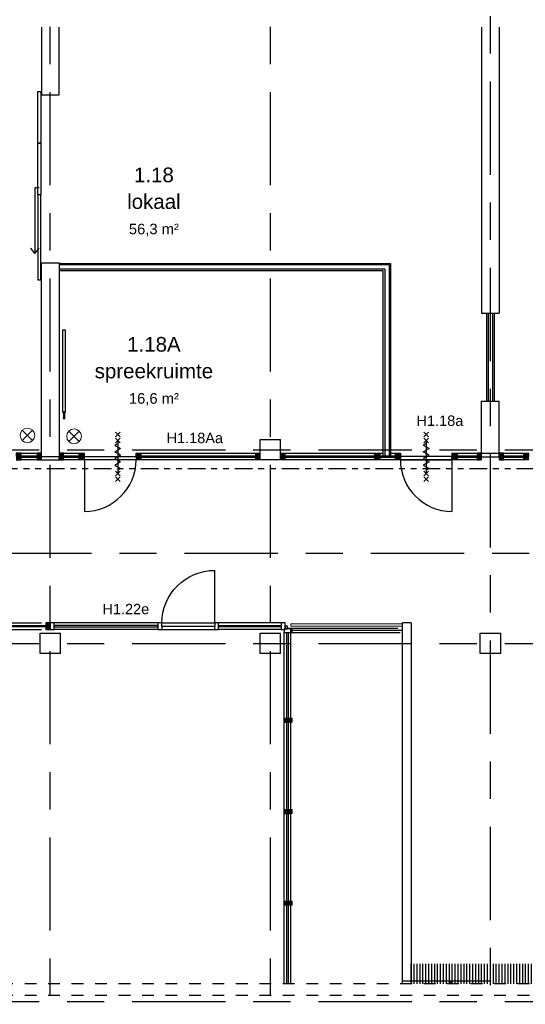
# Model space of a CAD drawing. Header units: millimetres. Extents: x -5940 to 121280, y -35718 to 26615.
# Tile 32 of 52: x 48228 to 56844, y -50 to 16727. Entities that reach past the tile are written whole.
import ezdxf

# ---------------------------------------------------------------- set-up
doc = ezdxf.new("R2010")
doc.units = ezdxf.units.MM
doc.header["$LTSCALE"] = 100
for name, pattern in [('Center', [31.75, 6.35, -4.7625, 15.875, -4.7625]), ('dash-dash-dash', [8, 3, -1, 1, -1, 1, -1]), ('Hidden', [4, 2, -2])]:
    doc.linetypes.add(name, pattern=pattern)
for name, color, linetype in [('AL18----_BRANDSCHEIDING', 1, 'Continuous'), ('AL22----_BINNENWAND', 2, 'Continuous'), ('AL24----_TRAPPEN', 1, 'Continuous'), ('AL28----_CONSTRUCTIES', 4, 'Continuous'), ('AL32----_BINNENKOZIJN', 1, 'Continuous'), ('AL32----_BINNENKOZIJN_MERKCODE', 1, 'Continuous'), ('AL5600--_VERWARMINGSELEMENT', 2, 'Continuous'), ('BL$7----_DOORSNEDE', 8, 'Continuous'), ('BL$7----_STRAMIEN', 8, 'Continuous'), ('BL$8----_NVO RUIMTE', 253, 'Hidden'), ('BL$8----_RUIMTEBENAMING', 2, 'Continuous'), ('BL$8----_RUIMTENUMMER', 2, 'Continuous')]:
    doc.layers.add(name, color=color, linetype=linetype)
doc.layers.add('AL34----_BALUSTRADES EN LEUNINGEN', color=1, linetype='Continuous', lineweight=9)
doc.layers.add('AL56----_WARMTEDISTRIBUTIE ZAKLEIDING', color=1, linetype='Continuous', lineweight=9)
doc.styles.add('Arial_2', font='arial.ttf', dxfattribs={"height": 245.883234})
doc.styles.add('Arial_3', font='arial.ttf', dxfattribs={"height": 177.035928})
pattern_1 = [(270, (54900, -4000), (50, 3e-15), [])]

# ---------------------------------------------------------------- blocks, each defined once
blk = doc.blocks.new('System Panel - 31_CWP_glas_2-8920345-_--_101 1e verdieping')
at = {"color": 0, "linetype": 'ByBlock', "lineweight": -2}
for p, q in [((-135, 69), (135, 69)), ((-135, 45), (-135, 69)), ((135, 45), (-135, 45)), ((135, 45), (135, 69))]:
    blk.add_line(p, q, dxfattribs=at)
blk = doc.blocks.new('Rectangular Mullion - 32-88x114-8337186-_--_101 1e verdieping')
at = {"linetype": 'ByBlock', "lineweight": -2}
blk.add_hatch(color=0, dxfattribs=at).paths.add_polyline_path([(-44, -114), (-44, 0), (44, 0), (44, -114), (-9, -114)], flags=0)
at = {"color": 0, "linetype": 'ByBlock', "lineweight": -2}
for p, q in [((-44, 0), (44, 0)), ((-44, -114), (-44, 0)), ((44, 0), (44, -57)), ((44, -114), (-44, -114)), ((44, -111), (44, -114))]:
    blk.add_line(p, q, dxfattribs=at)
blk = doc.blocks.new('Rectangular Mullion - 32-88x114-8920341-_--_101 1e verdieping')
at = {"color": 0, "linetype": 'ByBlock', "lineweight": -2}
for p, q in [((51410, 41003), (51680, 41003)), ((51680, 40889), (51410, 40889))]:
    blk.add_line(p, q, dxfattribs=at)
blk = doc.blocks.new('Rectangular Mullion - 32-67x114-V61-_--_101 1e verdieping')
at = {"linetype": 'ByBlock', "lineweight": -2}
blk.add_hatch(color=0, dxfattribs=at).paths.add_polyline_path([(0, 0), (-67, 0), (-67, -114), (0, -114)], flags=0)
at = {"color": 0, "linetype": 'ByBlock', "lineweight": -2}
for p, q in [((0, 0), (-67, 0)), ((-67, 0), (-67, -114)), ((-67, -114), (0, -114)), ((0, 0), (0, -114))]:
    blk.add_line(p, q, dxfattribs=at)
blk = doc.blocks.new('System Panel - 31_CWP_glas_2-V63-_--_101 1e verdieping')
at = {"color": 0, "linetype": 'ByBlock', "lineweight": -2}
for p, q in [((-135, -45), (135, -45)), ((-135, -69), (-135, -45)), ((135, -69), (-135, -69)), ((135, -69), (135, -45))]:
    blk.add_line(p, q, dxfattribs=at)
blk = doc.blocks.new('System Panel - 31_CWP_glas_2-8920595-_--_101 1e verdieping')
at = {"color": 0, "linetype": 'ByBlock', "lineweight": -2}
for p, q in [((-976, -45), (976, -45)), ((-976, -69), (-976, -45)), ((976, -69), (-976, -69)), ((976, -69), (976, -45))]:
    blk.add_line(p, q, dxfattribs=at)
blk = doc.blocks.new('Rectangular Mullion - 32-67x114-V64-_--_101 1e verdieping')
at = {"linetype": 'ByBlock', "lineweight": -2}
blk.add_hatch(color=0, dxfattribs=at).paths.add_polyline_path([(-67, 114), (0, 114), (0, 0), (-67, 0)], flags=0)
at = {"color": 0, "linetype": 'ByBlock', "lineweight": -2}
for p, q in [((0, 114), (-67, 114)), ((-67, 114), (-67, 0)), ((-67, 0), (0, 0)), ((0, 114), (0, 0))]:
    blk.add_line(p, q, dxfattribs=at)
blk = doc.blocks.new('Rectangular Mullion - 32-88x114-V65-_--_101 1e verdieping')
at = {"linetype": 'ByBlock', "lineweight": -2}
blk.add_hatch(color=0, dxfattribs=at).paths.add_polyline_path([(-44, 114), (44, 114), (44, 0), (-44, 0), (-44, 111)], flags=0)
at = {"color": 0, "linetype": 'ByBlock', "lineweight": -2}
for p, q in [((44, 114), (-44, 114)), ((-44, 114), (-44, 0)), ((-44, 0), (44, 0)), ((44, 114), (44, 111)), ((44, 57), (44, 0))]:
    blk.add_line(p, q, dxfattribs=at)
blk = doc.blocks.new('Rectangular Mullion - 32-88x114-V66-_--_101 1e verdieping')
at = {"linetype": 'ByBlock', "lineweight": -2}
blk.add_hatch(color=0, dxfattribs=at).paths.add_polyline_path([(-44, 114), (44, 114), (44, 0), (-44, 0), (-44, 111)], flags=0)
at = {"color": 0, "linetype": 'ByBlock', "lineweight": -2}
for p, q in [((44, 114), (-44, 114)), ((-44, 114), (-44, 111)), ((-44, 57), (-44, 0)), ((-44, 0), (44, 0)), ((44, 114), (44, 0))]:
    blk.add_line(p, q, dxfattribs=at)
blk = doc.blocks.new('Rectangular Mullion - 32-88x114-8920590-_--_101 1e verdieping')
at = {"color": 0, "linetype": 'ByBlock', "lineweight": -2}
for p, q in [((37153, 41003), (37423, 41003)), ((37423, 40889), (37153, 40889))]:
    blk.add_line(p, q, dxfattribs=at)
blk = doc.blocks.new('Rectangular Mullion - 32-88x114-8920591-_--_101 1e verdieping')
at = {"color": 0, "linetype": 'ByBlock', "lineweight": -2}
for p, q in [((53454, 41003), (55405, 41003)), ((55405, 40889), (53454, 40889))]:
    blk.add_line(p, q, dxfattribs=at)
blk = doc.blocks.new('31_DO_deur_0 - deur-8368485-_--_101 1e verdieping')
at = {"color": 0, "linetype": 'ByBlock', "lineweight": -2}
for p, q in [((-440, -57), (440, -57)), ((-440, -111), (-440, -57)), ((440, -111), (-440, -111)), ((440, -57), (440, -111))]:
    blk.add_line(p, q, dxfattribs=at)
blk = doc.blocks.new('BU deur rechts - BU deur rechts-8342080-_--_101 1e verdieping')
at = {"color": 0, "linetype": 'ByBlock', "lineweight": -2}
blk.add_line((440, 27), (440, 907), dxfattribs=at)
blk.add_arc((440, 27), 880, 90, 180, dxfattribs=at)
blk = doc.blocks.new('Rectangular Mullion - 32-67x114-V67-_--_101 1e verdieping')
at = {"linetype": 'ByBlock', "lineweight": -2}
blk.add_hatch(color=0, dxfattribs=at).paths.add_polyline_path([(0, 114), (-67, 114), (-67, 0), (0, 0)], flags=0)
at = {"color": 0, "linetype": 'ByBlock', "lineweight": -2}
for p, q in [((0, 114), (-67, 114)), ((-67, 114), (-67, 0)), ((-67, 0), (0, 0)), ((0, 114), (0, 0))]:
    blk.add_line(p, q, dxfattribs=at)
blk = doc.blocks.new('System Panel - 31_CWP_glas_2-9192061-_--_101 1e verdieping')
at = {"color": 0, "linetype": 'ByBlock', "lineweight": -2}
for p, q in [((-171.5, -45), (171.5, -45)), ((-171.5, -69), (-171.5, -45)), ((171.5, -69), (-171.5, -69)), ((171.5, -69), (171.5, -45))]:
    blk.add_line(p, q, dxfattribs=at)
blk = doc.blocks.new('Rectangular Mullion - 32-88x114-9192057-_--_101 1e verdieping')
at = {"color": 0, "linetype": 'ByBlock', "lineweight": -2}
for p, q in [((67128, 41003), (67471, 41003)), ((67471, 40889), (67128, 40889))]:
    blk.add_line(p, q, dxfattribs=at)
blk = doc.blocks.new('System Panel - 31_CWP_glas_2-9191740-_--_101 1e verdieping')
at = {"color": 0, "linetype": 'ByBlock', "lineweight": -2}
for p, q in [((-171.5, 69), (171.5, 69)), ((-171.5, 45), (-171.5, 69)), ((171.5, 45), (-171.5, 45)), ((171.5, 45), (171.5, 69))]:
    blk.add_line(p, q, dxfattribs=at)
blk = doc.blocks.new('System Panel - 31_CWP_glas_2-8359914-_--_101 1e verdieping')
at = {"color": 0, "linetype": 'ByBlock', "lineweight": -2}
for p, q in [((-131, 69), (131, 69)), ((-131, 45), (-131, 69)), ((131, 45), (-131, 45)), ((131, 45), (131, 69))]:
    blk.add_line(p, q, dxfattribs=at)
blk = doc.blocks.new('Rectangular Mullion - 32-67x114-V69-_--_101 1e verdieping')
at = {"linetype": 'ByBlock', "lineweight": -2}
blk.add_hatch(color=0, dxfattribs=at).paths.add_polyline_path([(0, -114), (-67, -114), (-67, 0), (0, 0)], flags=0)
at = {"color": 0, "linetype": 'ByBlock', "lineweight": -2}
for p, q in [((0, 0), (-67, 0)), ((-67, 0), (-67, -114)), ((-67, -114), (0, -114)), ((0, 0), (0, -114))]:
    blk.add_line(p, q, dxfattribs=at)
blk = doc.blocks.new('Rectangular Mullion - 32-88x114-V70-_--_101 1e verdieping')
at = {"linetype": 'ByBlock', "lineweight": -2}
blk.add_hatch(color=0, dxfattribs=at).paths.add_polyline_path([(44, -114), (-44, -114), (-44, 0), (44, 0), (44, -111)], flags=0)
at = {"color": 0, "linetype": 'ByBlock', "lineweight": -2}
for p, q in [((44, 0), (-44, 0)), ((-44, 0), (-44, -114)), ((-44, -114), (44, -114)), ((44, 0), (44, -57)), ((44, -111), (44, -114))]:
    blk.add_line(p, q, dxfattribs=at)
blk = doc.blocks.new('Rectangular Mullion - 32-88x114-V71-_--_101 1e verdieping')
at = {"linetype": 'ByBlock', "lineweight": -2}
blk.add_hatch(color=0, dxfattribs=at).paths.add_polyline_path([(44, -114), (-44, -114), (-44, 0), (44, 0), (44, -111)], flags=0)
at = {"color": 0, "linetype": 'ByBlock', "lineweight": -2}
for p, q in [((44, 0), (-44, 0)), ((-44, 0), (-44, -57)), ((-44, -111), (-44, -114)), ((-44, -114), (44, -114)), ((44, 0), (44, -114))]:
    blk.add_line(p, q, dxfattribs=at)
blk = doc.blocks.new('Rectangular Mullion - 32-88x114-9191736-_--_101 1e verdieping')
at = {"color": 0, "linetype": 'ByBlock', "lineweight": -2}
for p, q in [((66337, 41003), (66680, 41003)), ((66680, 40889), (66337, 40889))]:
    blk.add_line(p, q, dxfattribs=at)
blk = doc.blocks.new('Rectangular Mullion - 32-88x114-V74-_--_101 1e verdieping')
at = {"color": 0, "linetype": 'ByBlock', "lineweight": -2}
for p, q in [((57519, 41003), (57579, 41003)), ((57704, 41003), (57781, 41003)), ((57781, 40889), (57519, 40889))]:
    blk.add_line(p, q, dxfattribs=at)
blk = doc.blocks.new('31_DO_deur_0 - deur-8346439-_--_101 1e verdieping')
at = {"color": 0, "linetype": 'ByBlock', "lineweight": -2}
for p, q in [((440, 111), (-440, 111)), ((-440, 111), (-440, 57)), ((-440, 57), (440, 57)), ((440, 57), (440, 111))]:
    blk.add_line(p, q, dxfattribs=at)
blk = doc.blocks.new('BU deur rechts - BU deur rechts-8339271-_--_101 1e verdieping')
at = {"color": 0, "linetype": 'ByBlock', "lineweight": -2}
blk.add_line((440, -27), (440, -907), dxfattribs=at)
blk.add_arc((440, -27), 880, 180, 270, dxfattribs=at)
blk = doc.blocks.new('System Panel - 31_CWP_glas_2-9191742-_--_101 1e verdieping')
at = {"color": 0, "linetype": 'ByBlock', "lineweight": -2}
for p, q in [((-764, 69), (764, 69)), ((-764, 45), (-764, 69)), ((764, 45), (-764, 45)), ((764, 45), (764, 69))]:
    blk.add_line(p, q, dxfattribs=at)
blk = doc.blocks.new('Rectangular Mullion - 32-88x114-9191739-_--_101 1e verdieping')
at = {"color": 0, "linetype": 'ByBlock', "lineweight": -2}
for p, q in [((63403, 41003), (64931, 41003)), ((64931, 40889), (63403, 40889))]:
    blk.add_line(p, q, dxfattribs=at)
blk = doc.blocks.new('Rectangular Mullion - 32-88x114-V72-_--_101 1e verdieping')
at = {"linetype": 'ByBlock', "lineweight": -2}
blk.add_hatch(color=0, dxfattribs=at).paths.add_polyline_path([(44, -114), (-44, -114), (-44, 0), (44, 0)], flags=0)
at = {"color": 0, "linetype": 'ByBlock', "lineweight": -2}
for p, q in [((44, 0), (-44, 0)), ((-44, 0), (-44, -114)), ((-44, -114), (44, -114)), ((44, 0), (44, -114))]:
    blk.add_line(p, q, dxfattribs=at)
blk = doc.blocks.new('System Panel - 31_CWP_glas_2-V75-_--_101 1e verdieping')
at = {"color": 0, "linetype": 'ByBlock', "lineweight": -2}
for p, q in [((-883.5, 69), (883.5, 69)), ((-883.5, 45), (-883.5, 69)), ((883.5, 45), (-883.5, 45)), ((883.5, 45), (883.5, 69))]:
    blk.add_line(p, q, dxfattribs=at)
blk = doc.blocks.new('Rectangular Mullion - 32-67x114-V76-_--_101 1e verdieping')
at = {"color": 0, "linetype": 'ByBlock', "lineweight": -2}
for p, q in [((50063, 38164), (51754, 38164)), ((50063, 38050), (51754, 38050))]:
    blk.add_line(p, q, dxfattribs=at)
blk = doc.blocks.new('Rectangular Mullion - 32-67x114-V78-_--_101 1e verdieping')
at = {"linetype": 'ByBlock', "lineweight": -2}
blk.add_hatch(color=0, dxfattribs=at).paths.add_polyline_path([(-67, -114), (0, -114), (0, 0), (-67, 0)], flags=0)
at = {"color": 0, "linetype": 'ByBlock', "lineweight": -2}
for p, q in [((0, 0), (-67, 0)), ((-67, 0), (-67, -114)), ((-67, -114), (0, -114)), ((0, 0), (0, -114))]:
    blk.add_line(p, q, dxfattribs=at)
blk = doc.blocks.new('Railing - Railing-8696256-_--_101 1e verdieping')
at = {"color": 0, "linetype": 'ByBlock', "lineweight": -2}
for p, q in [((57954, 38148), (56054, 38148)), ((56054, 38108), (56054, 38148)), ((56054, 38108), (57954, 38108))]:
    blk.add_line(p, q, dxfattribs=at)
blk = doc.blocks.new('System Panel - 31_CWP_glas_2-9055212-_--_101 1e verdieping')
at = {"color": 0, "linetype": 'ByBlock', "lineweight": -2}
for p, q in [((-728.625, -45), (728.625, -45)), ((-728.625, -69), (-728.625, -45)), ((728.625, -69), (-728.625, -69)), ((728.625, -69), (728.625, -45))]:
    blk.add_line(p, q, dxfattribs=at)
blk = doc.blocks.new('Rectangular Mullion - 32-67x114-9055206-_--_101 1e verdieping')
at = {"color": 0, "linetype": 'ByBlock', "lineweight": -2}
for p, q in [((55890, 36540), (55890, 37997)), ((56004, 36540), (56004, 37997))]:
    blk.add_line(p, q, dxfattribs=at)
blk = doc.blocks.new('System Panel - 31_CWP_glas_2-9055213-_--_101 1e verdieping')
at = {"color": 0, "linetype": 'ByBlock', "lineweight": -2}
for p, q in [((-745.375, -45), (745.375, -45)), ((-745.375, -69), (-745.375, -45)), ((745.375, -69), (-745.375, -69)), ((745.375, -69), (745.375, -45))]:
    blk.add_line(p, q, dxfattribs=at)
blk = doc.blocks.new('Rectangular Mullion - 32-67x114-9055209-_--_101 1e verdieping')
at = {"color": 0, "linetype": 'ByBlock', "lineweight": -2}
for p, q in [((55890, 33424), (55890, 34915)), ((56004, 33424), (56004, 34914))]:
    blk.add_line(p, q, dxfattribs=at)
blk = doc.blocks.new('Rectangular Mullion - 32-67x114-9051897-_--_101 1e verdieping')
at = {"linetype": 'ByBlock', "lineweight": -2}
blk.add_hatch(color=0, dxfattribs=at).paths.add_polyline_path([(33.5, 0), (-33.5, 0), (-33.5, 114), (33.5, 114)], flags=0)
at = {"color": 0, "linetype": 'ByBlock', "lineweight": -2}
for p, q in [((33.5, 114), (-33.5, 114)), ((-33.5, 114), (-33.5, 0)), ((-33.5, 0), (33.5, 0)), ((33.5, 114), (33.5, 0))]:
    blk.add_line(p, q, dxfattribs=at)
blk = doc.blocks.new('System Panel - 31_CWP_glas_2-V176-_--_101 1e verdieping')
at = {"color": 0, "linetype": 'ByBlock', "lineweight": -2}
for p, q in [((-729, -45), (615, -45)), ((-729, -69), (-729, -45)), ((615, -69), (-729, -69))]:
    blk.add_line(p, q, dxfattribs=at)
blk = doc.blocks.new('Rectangular Mullion - 32-67x114-9055210-_--_101 1e verdieping')
at = {"color": 0, "linetype": 'ByBlock', "lineweight": -2}
for p, q in [((55890, 32014), (55890, 33357)), ((56004, 32014), (56004, 33354))]:
    blk.add_line(p, q, dxfattribs=at)
blk = doc.blocks.new('Rectangular Mullion - 32-67x114-V177-_--_101 1e verdieping')
at = {"color": 0, "linetype": 'ByBlock', "lineweight": -2}
for p, q in [((55890, 34982), (55890, 36473)), ((56004, 34982), (56004, 36473))]:
    blk.add_line(p, q, dxfattribs=at)
blk = doc.blocks.new('NLRS_28_SC_TLB_kolom vierkant hout_generiek_ISR - 32-lat-9051931-_--_101 1e verdieping')
at = {"linetype": 'ByBlock', "lineweight": -2}
blk.add_hatch(color=0, dxfattribs=at).paths.add_polyline_path([(-11, -34), (11, -34), (11, 33), (-11, 33)], flags=0)
at = {"color": 0, "linetype": 'ByBlock', "lineweight": -2}
for p, q in [((-11, -34), (-11, 33)), ((-11, 33), (11, 33)), ((11, -34), (11, 33)), ((11, -34), (-11, -34))]:
    blk.add_line(p, q, dxfattribs=at)
blk = doc.blocks.new('M_Radiator_Panel_type_10_MEPcontent - Henrad_ 11_ Standard B_ 1400-500-60_ 0103051114-9585271-_--_101 1e verdieping')
at = {"color": 0, "linetype": 'ByBlock', "lineweight": -2}
for p, q in [((-700, 85.65), (-701, 85.65)), ((-701, 64.35), (-701, 85.65)), ((-700, 85.65), (-701, 85.65)), ((-701, 85.65), (-701, 64.35)), ((-701, 64.35), (-701, 85.65)), ((-701, 64.35), (-700, 64.35)), ((-701, 64.35), (-700, 64.35)), ((700, 100), (-700, 100)), ((-700, 100), (-700, 50)), ((-700, 50), (700, 50)), ((700, 50), (700, 100))]:
    blk.add_line(p, q, dxfattribs=at)
blk = doc.blocks.new('M_Connection_Block_Double_Downwards_MEPcontent - Onbepaald Appendages_ Onderblok haaks onder_ 1_2__-15-15-15-9582523-_--_101 1e verdieping')
at = {"color": 0, "linetype": 'ByBlock', "lineweight": -2}
for p, q in [((-3, 11), (-52, 11)), ((-52, 0), (-52, 11)), ((36, 11), (3, 11)), ((52, 11), (36, 11)), ((36, 11), (36, 0)), ((36, 0), (36, -11)), ((63, 15), (52, 15)), ((52, 15), (52, 0)), ((52, 0), (52, -15)), ((63, 15), (63, 0)), ((63, 0), (63, -15)), ((-52, -11), (-52, 0)), ((-52, -11), (-1, -11)), ((1, -11), (36, -11)), ((36, -11), (52, -11)), ((52, -15), (63, -15))]:
    blk.add_line(p, q, dxfattribs=at)
for centre, radius, start, end in [((0, 0), 11, 360, 180), ((0, 0), 11, 180, 360), ((36, 0), 10.1, 66.8439, 90), ((36, 0), 10.1, 270, 293.1561)]:
    blk.add_arc(centre, radius, start, end, dxfattribs=at)
blk = doc.blocks.new('28_GdV_staal_HE_balk - HE160A-9609342-_--_101 1e verdieping')
at = {"color": 0, "linetype": 'ByBlock', "lineweight": -2}
for p, q in [((-335, 80), (1525, 80)), ((1575, 3), (-295, 3))]:
    blk.add_line(p, q, dxfattribs=at)
blk = doc.blocks.new('300_65_wdbdo60zs - 300_65_wdbdo60zs-8265604-_--_101 1e verdieping')
at = {"color": 0, "linetype": 'ByBlock', "lineweight": -2}
for p, q in [((-343, 40), (-422, -40)), ((-343, -40), (-422, 40)), ((-241, 40), (-321, -40)), ((-241, -40), (-321, 40)), ((-197, -49), (-141, 49)), ((-141, 49), (-112, 0)), ((-84, -49), (-112, 0)), ((-28, 49), (-84, -49)), ((0, 0), (-28, 49)), ((28, -49), (84, 49)), ((84, 49), (112, 0)), ((141, -49), (197, 49)), ((197, 49), (225, 0)), ((241, 40), (321, -40)), ((241, -40), (321, 40)), ((343, 40), (422, -40)), ((343, -40), (422, 40)), ((-281, 0), (281, 0)), ((-225, 0), (-197, -49)), ((0, 0), (28, -49)), ((112, 0), (141, -49))]:
    blk.add_line(p, q, dxfattribs=at)
blk = doc.blocks.new('31_DO_deur_0 - deur-9216874-_--_100 begane grond')
at = {"color": 0, "linetype": 'ByBlock', "lineweight": -2}
for p, q in [((726, 111), (-726, 111)), ((-726, 111), (-726, 57)), ((-726, 57), (726, 57)), ((726, 57), (726, 111))]:
    blk.add_line(p, q, dxfattribs=at)
blk = doc.blocks.new('System Panel - 31_CWP_glas_2-9056098-_--_101 1e verdieping')
at = {"color": 0, "linetype": 'ByBlock', "lineweight": -2}
for p, q in [((883.5, 69), (-883.5, 69)), ((-883.5, 69), (-883.5, 45)), ((-883.5, 45), (883.5, 45)), ((883.5, 45), (883.5, 69))]:
    blk.add_line(p, q, dxfattribs=at)
blk = doc.blocks.new('Rectangular Mullion - 32-67x114-9052071-_--_101 1e verdieping')
at = {"color": 0, "linetype": 'ByBlock', "lineweight": -2}
for p, q in [((0, 0), (-67, 0)), ((-67, 0), (-67, -114)), ((0, -114), (0, 0)), ((-67, -114), (0, -114))]:
    blk.add_line(p, q, dxfattribs=at)
blk = doc.blocks.new('31_DO_deur_0 - deur-9055997-_--_101 1e verdieping')
at = {"color": 0, "linetype": 'ByBlock', "lineweight": -2}
for p, q in [((450.5, 53), (-450.5, 53)), ((-450.5, 53), (-450.5, -1)), ((450.5, -1), (450.5, 53)), ((-450.5, -1), (450.5, -1))]:
    blk.add_line(p, q, dxfattribs=at)
blk = doc.blocks.new('Rectangular Mullion - 32-67x114-9055994-_--_101 1e verdieping')
at = {"color": 0, "linetype": 'ByBlock', "lineweight": -2}
for p, q in [((-33.5, 0), (33.5, 0)), ((-33.5, -114), (-33.5, 0)), ((33.5, -114), (-33.5, -114)), ((33.5, -53), (33.5, -114))]:
    blk.add_line(p, q, dxfattribs=at)
blk = doc.blocks.new('Rectangular Mullion - 32-67x114-V87-_--_101 1e verdieping')
at = {"color": 0, "linetype": 'ByBlock', "lineweight": -2}
for p, q in [((-33.5, 0), (33.5, 0)), ((33.5, 0), (33.5, -114)), ((-33.5, -114), (-33.5, -53)), ((33.5, -114), (-33.5, -114))]:
    blk.add_line(p, q, dxfattribs=at)
blk = doc.blocks.new('BI deur rechts - BI deur rechts-9056018-_--_101 1e verdieping')
at = {"color": 0, "linetype": 'ByBlock', "lineweight": -2}
blk.add_line((-450.5, 27), (-450.5, 928), dxfattribs=at)
blk.add_arc((-450.5, 27), 901, 360, 90, dxfattribs=at)
blk = doc.blocks.new('Rectangular Mullion - 32-67x114-9024787-_--_101 1e verdieping')
at = {"color": 0, "linetype": 'ByBlock', "lineweight": -2}
for p, q in [((76246, 38164), (74479, 38164)), ((76246, 38050), (74479, 38050))]:
    blk.add_line(p, q, dxfattribs=at)
blk = doc.blocks.new('Rectangular Mullion - 32-67x114-9055996-_--_101 1e verdieping')
at = {"color": 0, "linetype": 'ByBlock', "lineweight": -2}
for p, q in [((-67, 0), (0, 0)), ((-67, -114), (-67, 0)), ((0, 0), (0, -114)), ((0, -114), (-67, -114))]:
    blk.add_line(p, q, dxfattribs=at)
blk = doc.blocks.new('Rectangular Mullion - 32-67x114-V181-_--_101 1e verdieping')
at = {"color": 0, "linetype": 'ByBlock', "lineweight": -2}
for p, q in [((0, 114), (-67, 114)), ((-67, 114), (-67, 0)), ((-67, 0), (0, 0)), ((0, 0), (0, 114))]:
    blk.add_line(p, q, dxfattribs=at)
blk = doc.blocks.new('32-hoek - 32-hoek-9055000-_--_101 1e verdieping')
at = {"color": 0, "linetype": 'ByBlock', "lineweight": -2}
for p, q in [((83725, 38107), (83682, 38107)), ((83682, 38107), (83682, 38064)), ((83725, 38064), (83725, 38107)), ((83682, 38064), (83725, 38064))]:
    blk.add_line(p, q, dxfattribs=at)

msp = doc.modelspace()

# ---------------------------------------------------------------- hatches: boundary and pattern name
at = {"layer": 'AL24----_TRAPPEN'}
h = msp.add_hatch(dxfattribs=at)
h.set_pattern_fill('FP_25', color=256, style=0, pattern_type=2)
h.set_pattern_definition(pattern_1)
h.paths.add_polyline_path([(56250, 350), (56250, 640), (54900, 640), (54900, 350), (55780.2, 350)], flags=0)
h = msp.add_hatch(dxfattribs=at)
h.set_pattern_fill('FP_22', color=256, style=0, pattern_type=2)
h.set_pattern_definition([(270, (56250, -4000), (50, 3e-15), [])])
h.paths.add_polyline_path([(56250, 300), (60000, 300), (60000, 640), (56250, 640)], flags=0)
h = msp.add_hatch(dxfattribs=at)
h.set_pattern_fill('FP_25', color=256, style=0, pattern_type=2)
h.set_pattern_definition(pattern_1)
h.paths.add_polyline_path([(54900, 300), (56250, 300), (56250, 350), (54900, 349.9)], flags=0)

# ---------------------------------------------------------------- linework, layer by layer
at = {"layer": 'AL18----_BRANDSCHEIDING', "linetype": 'dash-dash-dash'}
msp.add_line((89793, 9075), (28610.3, 9075), dxfattribs=at)
msp.add_ellipse((56250, 3050), major_axis=(29620, 0), ratio=0.5658058, start_param=0.3539434, end_param=2.7876493, dxfattribs=at)
at = {"layer": 'AL22----_BINNENWAND'}
for p, q in [((48600, 16600), (48600, 15445)), ((48900, 15445), (48900, 16600)), ((56100, 16600), (56100, 11725)), ((56400, 16600), (56400, 11725)), ((48600, 15445), (48900, 15445)), ((48600, 9282), (48600, 12582)), ((48600, 12582), (48900, 12582)), ((48900, 12582), (48900, 9282)), ((48900, 12575), (54550, 12575)), ((54525, 12550), (48900, 12550)), ((54450, 12475), (48900, 12475)), ((54425, 12450), (48900, 12450)), ((54425, 9289), (54425, 12450)), ((54450, 12475), (54450, 9289)), ((54525, 12550), (54525, 9289)), ((54550, 12575), (54550, 9289)), ((56100, 11725), (56400, 11725)), ((56187.5, 10225), (56187.5, 11725)), ((56212.5, 11725), (56212.5, 10225)), ((56287.5, 11725), (56287.5, 10225)), ((56312.5, 11725), (56312.5, 10225)), ((56100, 9339), (56100, 10225)), ((56100, 10225), (56400, 10225)), ((56400, 9339), (56400, 10225)), ((48600, 9282), (48900, 9282)), ((48600, 9225), (48900, 9225)), ((54750, 300), (54750, 6450)), ((54900, 6450), (54750, 6450)), ((54900, 6450), (54900, 300)), ((54750, 349.9), (54900, 349.9))]:
    msp.add_line(p, q, dxfattribs=at)
at = {"layer": 'AL24----_TRAPPEN'}
for p, q in [((56250, 300), (56250, 640)), ((56250, 350), (56250, 640)), ((54900, 350), (56250, 350))]:
    msp.add_line(p, q, dxfattribs=at)
at = {"layer": 'AL28----_CONSTRUCTIES'}
for p, q in [((52325, 9225), (52325, 9575)), ((52325, 9575), (52675, 9575)), ((52675, 9225), (52675, 9575)), ((48575, 5925), (48575, 6275)), ((48575, 6275), (48925, 6275)), ((48925, 5925), (48925, 6275)), ((52325, 5925), (52325, 6275)), ((52325, 6275), (52675, 6275)), ((52675, 5925), (52675, 6275)), ((56075, 5925), (56075, 6275)), ((56075, 6275), (56425, 6275)), ((56425, 5925), (56425, 6275)), ((48925, 5925), (48575, 5925)), ((52675, 5925), (52325, 5925)), ((56425, 5925), (56075, 5925))]:
    msp.add_line(p, q, dxfattribs=at)
at = {"layer": 'AL28----_CONSTRUCTIES', "linetype": 'Hidden'}
for p, q in [((90114, 300), (22386, 300)), ((90114, 100), (22386, 100))]:
    msp.add_line(p, q, dxfattribs=at)
at = {"layer": 'AL32----_BINNENKOZIJN'}
for p, q in [((48560.3, 13860), (48488.7, 13860)), ((48488.7, 13860), (48488.7, 12741.9)), ((48488.7, 12741.9), (48417.6, 12833.4)), ((48488.7, 12741.9), (48559.8, 12833.4)), ((48900, 9332), (48907, 9332)), ((48900, 9225), (48900, 9282)), ((48900, 9275), (48907, 9275)), ((48907, 9225), (48907, 9282)), ((52318, 9275), (52318, 9332)), ((52325, 9282), (52318, 9282)), ((52325, 9275), (52318, 9275)), ((52325, 9225), (52325, 9282)), ((52682, 9275), (52675, 9275)), ((54450, 9289), (54425, 9289)), ((54525, 9289), (54450, 9289)), ((54550, 9289), (54525, 9289)), ((56400, 9275), (56093, 9275)), ((56100, 9339), (56400, 9339)), ((56400, 9332), (56407, 9332)), ((56400, 9275), (56400, 9332)), ((56400, 9275), (56407, 9275)), ((56407, 9275), (56407, 9332)), ((48600, 9225), (48593, 9225)), ((50211.9, 9225), (49331.9, 9225)), ((52675, 9225), (52325, 9225)), ((55595, 9225), (54715, 9225)), ((50651, 6450), (51552, 6450)), ((52683, 6450), (51619, 6450)), ((51619, 6405), (52683, 6405)), ((51619, 6381), (51619, 6405)), ((52683, 6381), (51619, 6381)), ((52683, 6381), (52683, 6405)), ((52683, 6336), (51619, 6336)), ((54750, 6322), (52872, 6322))]:
    msp.add_line(p, q, dxfattribs=at)
at = {"layer": 'AL56----_WARMTEDISTRIBUTIE ZAKLEIDING'}
for p, q in [((48271.9, 9731.4), (48448.7, 9554.6)), ((48448.7, 9731.4), (48271.9, 9554.6)), ((49066.4, 9717.8), (49243.2, 9541)), ((49243.2, 9717.8), (49066.4, 9541))]:
    msp.add_line(p, q, dxfattribs=at)
for centre, start, end in [((48360.3, 9643), 0, 180), ((49154.8, 9629.4), 0, 180), ((48360.3, 9643), 180, 0), ((49154.8, 9629.4), 180, 0)]:
    msp.add_arc(centre, 125, start, end, dxfattribs=at)
at = {"layer": 'BL$7----_DOORSNEDE', "linetype": 'Center'}
msp.add_line((91837.3, 7633.7), (20470.3, 7633.7), dxfattribs=at)
at = {"layer": 'BL$7----_STRAMIEN', "linetype": 'Center'}
for p, q in [((48750, -6255.5), (48750, 25615.2)), ((52500, -6255.5), (52500, 25615.2)), ((56250, -34649.8), (56250, 25615.2)), ((-4940.3, 9400), (120279.6, 9400)), ((-4940.3, 6100), (120279.6, 6100)), ((-4940.3, 0), (120279.6, 0))]:
    msp.add_line(p, q, dxfattribs=at)
at = {"layer": 'BL$8----_RUIMTEBENAMING'}
for p, q in [((55575, 350), (55561.6, 300)), ((55575, 300), (55575, 350)), ((55575, 350), (55588.4, 300))]:
    msp.add_line(p, q, dxfattribs=at)

# ---------------------------------------------------------------- block references
at = {"layer": 'AL28----_CONSTRUCTIES'}
for p in [(52861, 6316.5), (52861, 4792.2), (52861, 3234), (52861, 1673.3)]:
    msp.add_blockref('NLRS_28_SC_TLB_kolom vierkant hout_generiek_ISR - 32-lat-9051931-_--_101 1e verdieping', p, dxfattribs=at)
at = {"layer": 'AL32----_BINNENKOZIJN'}
for name, p, rotation in [('31_DO_deur_0 - deur-8368485-_--_101 1e verdieping', (48647, 15063.8), 270), ('31_DO_deur_0 - deur-8368485-_--_101 1e verdieping', (48647, 14183.8), 270), ('31_DO_deur_0 - deur-9216874-_--_100 begane grond', (48479, 13017.8), 270), ('300_65_wdbdo60zs - 300_65_wdbdo60zs-8265604-_--_101 1e verdieping', (49900, 9278), 269.9999999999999), ('300_65_wdbdo60zs - 300_65_wdbdo60zs-8265604-_--_101 1e verdieping', (55155, 9278), 269.9999999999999), ('System Panel - 31_CWP_glas_2-8920345-_--_101 1e verdieping', (48391, 9339), 180), ('Rectangular Mullion - 32-67x114-V67-_--_101 1e verdieping', (48907, 9339), 180), ('BU deur rechts - BU deur rechts-8342080-_--_101 1e verdieping', (49771.9, 9255), 180), ('System Panel - 31_CWP_glas_2-9191742-_--_101 1e verdieping', (53513, 9339), 180), ('System Panel - 31_CWP_glas_2-8359914-_--_101 1e verdieping', (54496, 9339), 180), ('31_DO_deur_0 - deur-8346439-_--_101 1e verdieping', (55155, 9339), 180), ('System Panel - 31_CWP_glas_2-9191740-_--_101 1e verdieping', (55854.5, 9339), 180), ('Rectangular Mullion - 32-67x114-V67-_--_101 1e verdieping', (56407, 9339), 180), ('System Panel - 31_CWP_glas_2-V75-_--_101 1e verdieping', (47792, 6450), 180), ('Rectangular Mullion - 32-67x114-9052071-_--_101 1e verdieping', (48750, 6336), 180), ('Rectangular Mullion - 32-67x114-V181-_--_101 1e verdieping', (52850, 6350), 89.99999999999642), ('System Panel - 31_CWP_glas_2-9055212-_--_101 1e verdieping', (52850, 5554.4), 269.9999999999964), ('28_GdV_staal_HE_balk - HE160A-9609342-_--_101 1e verdieping', (54375, 6360), 180), ('System Panel - 31_CWP_glas_2-9055213-_--_101 1e verdieping', (52850, 4013.4), 269.9999999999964), ('System Panel - 31_CWP_glas_2-9055213-_--_101 1e verdieping', (52850, 2455.6), 269.9999999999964), ('System Panel - 31_CWP_glas_2-V176-_--_101 1e verdieping', (52850, 914.6), 269.9999999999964)]:
    msp.add_blockref(name, p, dxfattribs=dict(at, rotation=rotation))
at = {"layer": 'AL32----_BINNENKOZIJN', "extrusion": (0, 0, -1)}
for name, p in [('Rectangular Mullion - 32-88x114-8337186-_--_101 1e verdieping', (-48212.1, 9339)), ('Rectangular Mullion - 32-67x114-V69-_--_101 1e verdieping', (-52682, 9339)), ('Rectangular Mullion - 32-88x114-V72-_--_101 1e verdieping', (-54321, 9339)), ('Rectangular Mullion - 32-88x114-V71-_--_101 1e verdieping', (-54671, 9339)), ('Rectangular Mullion - 32-88x114-V70-_--_101 1e verdieping', (-55639, 9339))]:
    msp.add_blockref(name, p, dxfattribs=at)
at = {"layer": 'AL32----_BINNENKOZIJN'}
for name, p in [('Rectangular Mullion - 32-88x114-8920341-_--_101 1e verdieping', (-3154.1, -31663.9)), ('Rectangular Mullion - 32-67x114-V61-_--_101 1e verdieping', (48593, 9339)), ('Rectangular Mullion - 32-88x114-8920590-_--_101 1e verdieping', (11820.9, -31663.9)), ('System Panel - 31_CWP_glas_2-V63-_--_101 1e verdieping', (49109, 9339)), ('31_DO_deur_0 - deur-8368485-_--_101 1e verdieping', (49771.9, 9339)), ('Rectangular Mullion - 32-88x114-8920591-_--_101 1e verdieping', (-3154.1, -31663.9)), ('System Panel - 31_CWP_glas_2-8920595-_--_101 1e verdieping', (51275.5, 9339)), ('Rectangular Mullion - 32-88x114-9191739-_--_101 1e verdieping', (-10654.1, -31663.9)), ('Rectangular Mullion - 32-88x114-V74-_--_101 1e verdieping', (-3154.1, -31663.9)), ('BU deur rechts - BU deur rechts-8339271-_--_101 1e verdieping', (55155, 9255)), ('Rectangular Mullion - 32-88x114-9191736-_--_101 1e verdieping', (-10654.1, -31663.9)), ('Rectangular Mullion - 32-67x114-V61-_--_101 1e verdieping', (56093, 9339)), ('Rectangular Mullion - 32-88x114-9192057-_--_101 1e verdieping', (-10654.1, -31663.9)), ('System Panel - 31_CWP_glas_2-9192061-_--_101 1e verdieping', (56645.5, 9339)), ('Rectangular Mullion - 32-67x114-V76-_--_101 1e verdieping', (-3154.1, -31713.9)), ('Rectangular Mullion - 32-67x114-V78-_--_101 1e verdieping', (48742.5, 6450)), ('Rectangular Mullion - 32-67x114-9024787-_--_101 1e verdieping', (-25661.6, -31713.9)), ('System Panel - 31_CWP_glas_2-9056098-_--_101 1e verdieping', (49700.5, 6336)), ('31_DO_deur_0 - deur-9055997-_--_101 1e verdieping', (51101.5, 6336)), ('32-hoek - 32-hoek-9055000-_--_101 1e verdieping', (-30932.1, -31713.9)), ('Rectangular Mullion - 32-67x114-9055206-_--_101 1e verdieping', (-3154.1, -31713.9)), ('Rectangular Mullion - 32-67x114-V177-_--_101 1e verdieping', (-3154.1, -31713.9)), ('Rectangular Mullion - 32-67x114-9055209-_--_101 1e verdieping', (-3154.1, -31713.9)), ('Rectangular Mullion - 32-67x114-9055210-_--_101 1e verdieping', (-3154.1, -31713.9))]:
    msp.add_blockref(name, p, dxfattribs=at)
at = {"layer": 'AL32----_BINNENKOZIJN', "extrusion": (0, 0, -1)}
for name, p, rotation in [('Rectangular Mullion - 32-88x114-V65-_--_101 1e verdieping', (-49287.9, 9339), 180), ('Rectangular Mullion - 32-88x114-V66-_--_101 1e verdieping', (-50255.9, 9339), 180), ('Rectangular Mullion - 32-67x114-V64-_--_101 1e verdieping', (-52318, 9339), 180), ('Rectangular Mullion - 32-88x114-V65-_--_101 1e verdieping', (-56861, 9339), 180), ('Rectangular Mullion - 32-67x114-9055994-_--_101 1e verdieping', (-50617.5, 6336), 180), ('Rectangular Mullion - 32-67x114-V87-_--_101 1e verdieping', (-51585.5, 6336), 180), ('Rectangular Mullion - 32-67x114-9055996-_--_101 1e verdieping', (-52750, 6336), 180), ('Rectangular Mullion - 32-67x114-9051897-_--_101 1e verdieping', (-52850, 4792.2), 270.0000000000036), ('Rectangular Mullion - 32-67x114-9051897-_--_101 1e verdieping', (-52850, 3234.5), 270.0000000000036), ('Rectangular Mullion - 32-67x114-9051897-_--_101 1e verdieping', (-52850, 1676.7), 270.0000000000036)]:
    msp.add_blockref(name, p, dxfattribs=dict(at, rotation=rotation))
at = {"layer": 'AL32----_BINNENKOZIJN', "xscale": -1}
msp.add_blockref('BI deur rechts - BI deur rechts-9056018-_--_101 1e verdieping', (51101.5, 6416), dxfattribs=at)
at = {"layer": 'AL34----_BALUSTRADES EN LEUNINGEN'}
msp.add_blockref('Railing - Railing-8696256-_--_101 1e verdieping', (-3204.1, -31713.9), dxfattribs=at)
at = {"layer": 'AL5600--_VERWARMINGSELEMENT'}
for name, p, rotation in [('M_Radiator_Panel_type_10_MEPcontent - Henrad_ 11_ Standard B_ 1400-500-60_ 0103051114-9585271-_--_101 1e verdieping', (49059.4, 10739.3), 89.99999999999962), ('M_Connection_Block_Double_Downwards_MEPcontent - Onbepaald Appendages_ Onderblok haaks onder_ 1_2__-15-15-15-9582523-_--_101 1e verdieping', (48984.4, 9986.3), 269.9999999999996)]:
    msp.add_blockref(name, p, dxfattribs=dict(at, rotation=rotation))

# ---------------------------------------------------------------- texts
at = {"layer": 'AL32----_BINNENKOZIJN_MERKCODE', "char_height": 177.04, "attachment_point": 2, "line_spacing_factor": 0.938532, "style": 'Arial_3'}
for s, insert, width in [('H1.18a', (55389.5, 9982.8), 950.363), ('H1.18Aa', (51212.5, 9688.5), 1146.915), ('H1.22e', (50036.9, 6773.6), 950.363)]:
    msp.add_mtext(s, dxfattribs=dict(at, insert=insert, width=width))
at = {"layer": 'BL$8----_NVO RUIMTE', "color": 1, "char_height": 180, "width": 997.881, "attachment_point": 2, "line_spacing_factor": 0.938532, "style": 'Arial_3'}
for s, insert in [('56,3 m²', (50515.3, 13250.5)), ('16,6 m²', (50515.3, 10363.6))]:
    msp.add_mtext(s, dxfattribs=dict(at, insert=insert))
at = {"layer": 'BL$8----_RUIMTEBENAMING', "char_height": 250, "attachment_point": 2, "line_spacing_factor": 0.938532, "style": 'Arial_2'}
for s, insert, width in [('lokaal', (50515.3, 13753), 1068), ('spreekruimte', (50515.3, 10866.2), 2361)]:
    msp.add_mtext(s, dxfattribs=dict(at, insert=insert, width=width))
at = {"layer": 'BL$8----_RUIMTENUMMER', "char_height": 250, "attachment_point": 2, "line_spacing_factor": 0.938532, "style": 'Arial_2'}
for s, insert, width in [('1.18', (50515.3, 14207.6), 798), ('1.18A', (50515.3, 11320.8), 1071)]:
    msp.add_mtext(s, dxfattribs=dict(at, insert=insert, width=width))

doc.saveas('drawing.dxf')
